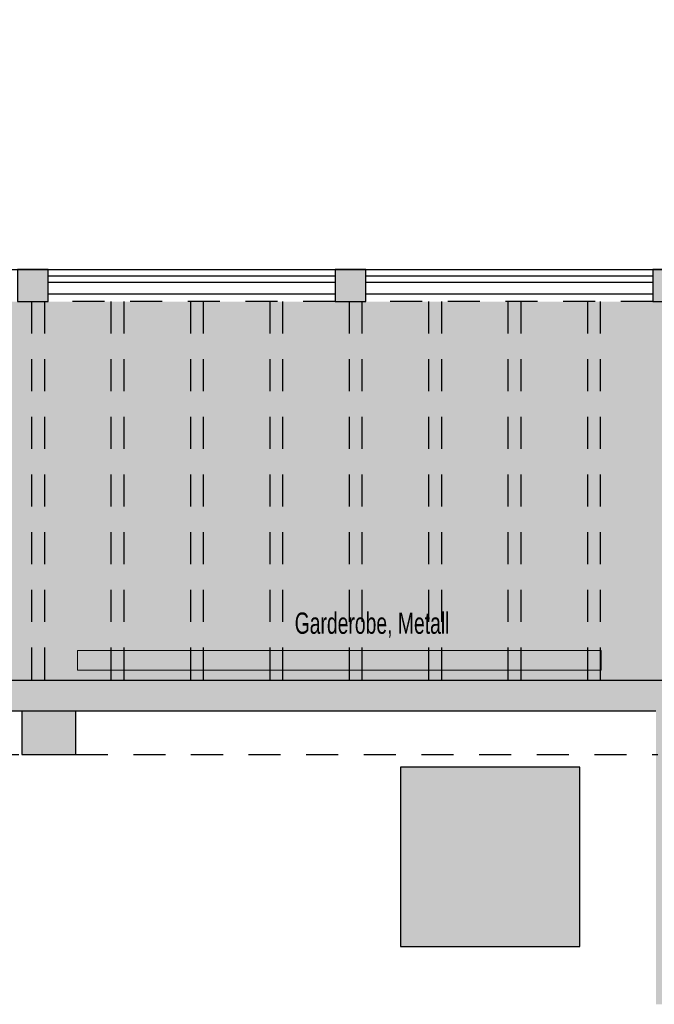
# Model space of a CAD drawing. Header units: metres. Extents: x -5 to 164, y -5 to 104.
# Tile 21 of 25: x 80 to 85, y 70 to 78. Entities that reach past the tile are written whole.
import ezdxf

# ---------------------------------------------------------------- set-up
doc = ezdxf.new("R2010")
doc.units = ezdxf.units.M
for name, pattern in [('AUSGEZOGEN', [0]), ('LINIE_2', [0.45, 0.25, -0.2]), ('LINIE_9', [0.0003, 0, -0.0003])]:
    doc.linetypes.add(name, pattern=pattern)
for name, color, linetype, lineweight in [('XR$1$003STTXT_BAUTEILBESCHRIFTUNG', 7, 'Continuous', 13), ('XR$1$003UZ013_BETON_STAHLBETON', 8, 'Continuous', 13), ('XR$1$003WN111_ALLGEMEIN', 7, 'Continuous', 13), ('XR$1$004TT111_ALLGEMEIN', 7, 'Continuous', 13), ('XR$1$005BMENT_ENTWURF', 8, 'Continuous', 13), ('XR$1$005BS111_ALLGEMEIN', 7, 'Continuous', 13), ('XR$1$005BSENT_ENTWURF', 7, 'Continuous', 13), ('XR$2$STANDARD', 7, 'Continuous', 25)]:
    doc.layers.add(name, color=color, linetype=linetype, lineweight=lineweight)

msp = doc.modelspace()

# ---------------------------------------------------------------- hatches: boundary and pattern name
at = {"layer": 'XR$1$004TT111_ALLGEMEIN', "linetype": 'AUSGEZOGEN', "lineweight": 25}
for points in [[(80.1883, 75.9313), (80.1883, 75.6813), (79.9483, 75.6813), (79.9483, 75.9313)], [(82.6683, 75.9313), (82.6683, 75.6813), (82.4283, 75.6813), (82.4283, 75.9313)], [(86.5683, 72.6163), (86.5683, 72.4863), (85.1333, 72.4863), (85.1333, 70.1963), (84.9333, 70.1963), (84.9333, 72.4863), (77.6683, 72.4863), (77.6683, 72.6163), (78.7308, 72.6163), (78.7308, 72.7263), (86.5158, 72.7263), (86.5158, 72.6163)]]:
    msp.add_hatch(color=0, dxfattribs=at).paths.add_polyline_path(points, flags=16)
h = msp.add_hatch(color=0, dxfattribs=at)
h.paths.add_polyline_path([(87.6283, 75.9313), (87.6283, 75.6813), (87.3883, 75.6813), (87.3883, 75.9313)], flags=16)
h.paths.add_polyline_path([(85.1483, 75.9313), (85.1483, 75.6813), (84.9083, 75.6813), (84.9083, 75.9313)], flags=16)
h = msp.add_hatch(color=0, dxfattribs=at)
h.paths.add_polyline_path([(77.9083, 72.4863), (77.9083, 72.1463), (77.7583, 72.1463), (77.7583, 72.4863)], flags=16)
h.paths.add_polyline_path([(80.4033, 72.4863), (80.4033, 72.1463), (79.9833, 72.1463), (79.9833, 72.4863)], flags=16)
at = {"layer": 'XR$2$STANDARD', "linetype": 'AUSGEZOGEN', "lineweight": 140, "true_color": 0xc4ffc4}
h = msp.add_hatch(color=254, dxfattribs=at)
h.paths.add_polyline_path([(55.2175, 77.8813), (55.2175, 75.5988), (61.4201, 75.5988), (61.4201, 74.9188), (52.4279, 74.9188), (52.4279, 77.8811), (49.9233, 77.8813), (49.9733, 72.7263), (89.9783, 72.7263), (89.9783, 75.6813), (64.4583, 75.6813), (64.4583, 76.1313), (64.7183, 76.1313), (64.7183, 77.8813)])
h.paths.add_polyline_path([(50.9009, 76.109), (50.9009, 77.109), (52.3009, 77.109), (52.3009, 76.109)], flags=16)
at = {"layer": 'XR$2$STANDARD', "linetype": 'AUSGEZOGEN', "lineweight": 25}
h = msp.add_hatch(color=7, dxfattribs=at)
h.paths.add_polyline_path([(84.3402, 72.0482), (82.9402, 72.0482), (82.9402, 70.6482), (84.3402, 70.6482)])
h.paths.add_polyline_path([(84.2802, 70.7082), (83.0002, 70.7082), (83.0002, 71.9882), (84.2802, 71.9882)], flags=16)
h = msp.add_hatch(color=1, dxfattribs=at)
h.paths.add_polyline_path([(83.0002, 71.9882), (83.0002, 70.7082), (84.2802, 70.7082), (84.2802, 71.9882)])
h.paths.add_polyline_path([(83.8447, 70.7989), (83.4357, 70.7989), (83.4355, 71.511), (83.4367, 71.5256), (83.4377, 71.5328), (83.4404, 71.5471), (83.4422, 71.5542), (83.4453, 71.5647), (83.3673, 71.6098), (83.3989, 71.6646), (83.474, 71.6212), (83.4783, 71.6269), (83.4827, 71.6324), (83.4897, 71.6404), (83.4972, 71.6481), (83.5077, 71.6576), (83.516, 71.6643), (83.5276, 71.6725), (83.5366, 71.6781), (83.546, 71.6833), (83.5621, 71.6907), (83.5754, 71.6957), (83.5924, 71.7006), (83.6064, 71.7034), (83.6134, 71.7044), (83.6204, 71.7052), (83.6204, 71.7211), (83.6054, 71.7212), (83.5966, 71.7214), (83.5893, 71.7215), (83.5831, 71.7218), (83.5775, 71.722), (83.5724, 71.7223), (83.5677, 71.7227), (83.5633, 71.7231), (83.5593, 71.7235), (83.5555, 71.724), (83.5519, 71.7245), (83.5486, 71.725), (83.5454, 71.7256), (83.5424, 71.7262), (83.5396, 71.7268), (83.5369, 71.7274), (83.5343, 71.7281), (83.5319, 71.7288), (83.5296, 71.7295), (83.5274, 71.7302), (83.5253, 71.731), (83.5233, 71.7318), (83.5214, 71.7326), (83.5195, 71.7334), (83.5178, 71.7342), (83.5161, 71.735), (83.5145, 71.7359), (83.513, 71.7368), (83.5115, 71.7377), (83.5101, 71.7386), (83.5088, 71.7395), (83.5075, 71.7404), (83.5062, 71.7414), (83.505, 71.7424), (83.5039, 71.7434), (83.5028, 71.7444), (83.5017, 71.7454), (83.5007, 71.7465), (83.4997, 71.7475), (83.4987, 71.7486), (83.4978, 71.7497), (83.497, 71.7509), (83.4961, 71.752), (83.4953, 71.7532), (83.4945, 71.7544), (83.4938, 71.7557), (83.4931, 71.757), (83.4924, 71.7583), (83.4917, 71.7597), (83.491, 71.7611), (83.4904, 71.7626), (83.4898, 71.7642), (83.4892, 71.7658), (83.4886, 71.7675), (83.4881, 71.7692), (83.4876, 71.771), (83.4872, 71.7729), (83.4868, 71.7748), (83.4864, 71.7768), (83.486, 71.7788), (83.4857, 71.7809), (83.4855, 71.7831), (83.4853, 71.7853), (83.4851, 71.7875), (83.485, 71.7898), (83.4849, 71.7922), (83.4849, 71.7945), (83.485, 71.7969), (83.4851, 71.7994), (83.4852, 71.8018), (83.4854, 71.8042), (83.4857, 71.8067), (83.486, 71.8092), (83.4864, 71.8116), (83.4868, 71.8141), (83.4873, 71.8165), (83.4878, 71.8189), (83.4884, 71.8213), (83.489, 71.8236), (83.4897, 71.8259), (83.4904, 71.8281), (83.4912, 71.8303), (83.492, 71.8325), (83.4928, 71.8346), (83.4937, 71.8366), (83.4946, 71.8386), (83.4955, 71.8405), (83.4964, 71.8424), (83.4974, 71.8442), (83.4984, 71.8459), (83.4995, 71.8477), (83.5005, 71.8494), (83.5017, 71.851), (83.5028, 71.8527), (83.504, 71.8543), (83.5053, 71.8559), (83.5066, 71.8574), (83.5079, 71.8589), (83.5093, 71.8605), (83.5107, 71.8619), (83.5122, 71.8634), (83.5137, 71.8648), (83.5153, 71.8662), (83.5169, 71.8676), (83.5186, 71.869), (83.5203, 71.8703), (83.5221, 71.8717), (83.524, 71.873), (83.5259, 71.8742), (83.5278, 71.8755), (83.5299, 71.8767), (83.532, 71.8779), (83.5341, 71.8791), (83.5363, 71.8803), (83.5387, 71.8814), (83.541, 71.8825), (83.5435, 71.8836), (83.546, 71.8846), (83.5486, 71.8857), (83.5513, 71.8867), (83.5541, 71.8876), (83.557, 71.8885), (83.5599, 71.8894), (83.563, 71.8903), (83.5661, 71.8911), (83.5694, 71.8919), (83.5727, 71.8926), (83.5761, 71.8933), (83.5797, 71.894), (83.5833, 71.8946), (83.5871, 71.8952), (83.591, 71.8957), (83.5949, 71.8961), (83.599, 71.8965), (83.6032, 71.8969), (83.6075, 71.8972), (83.612, 71.8974), (83.6165, 71.8976), (83.6212, 71.8977), (83.6259, 71.8978), (83.6308, 71.8977), (83.6358, 71.8976), (83.6409, 71.8975), (83.646, 71.8972), (83.651, 71.8969), (83.6559, 71.8966), (83.6607, 71.8962), (83.6655, 71.8957), (83.6702, 71.8951), (83.6749, 71.8945), (83.6794, 71.8938), (83.6839, 71.8931), (83.6884, 71.8923), (83.6928, 71.8915), (83.6971, 71.8906), (83.7013, 71.8896), (83.7055, 71.8886), (83.7097, 71.8876), (83.7137, 71.8864), (83.7178, 71.8853), (83.7217, 71.8841), (83.7257, 71.8828), (83.7295, 71.8815), (83.7333, 71.8801), (83.7371, 71.8787), (83.7408, 71.8772), (83.7445, 71.8756), (83.7481, 71.8741), (83.7517, 71.8724), (83.7553, 71.8707), (83.7588, 71.869), (83.7622, 71.8672), (83.7657, 71.8654), (83.769, 71.8635), (83.7724, 71.8616), (83.7757, 71.8596), (83.779, 71.8575), (83.7822, 71.8554), (83.7854, 71.8532), (83.7886, 71.851), (83.7918, 71.8487), (83.795, 71.8463), (83.7982, 71.8438), (83.8014, 71.8413), (83.8047, 71.8386), (83.8079, 71.8359), (83.8111, 71.8331), (83.8143, 71.8302), (83.8174, 71.8272), (83.8206, 71.8241), (83.8238, 71.8209), (83.827, 71.8177), (83.8302, 71.8143), (83.8333, 71.8109), (83.8365, 71.8074), (83.8397, 71.8037), (83.8428, 71.8), (83.8459, 71.7962), (83.849, 71.7923), (83.8521, 71.7883), (83.8552, 71.7843), (83.8583, 71.7801), (83.8613, 71.7758), (83.8643, 71.7715), (83.8673, 71.767), (83.8703, 71.7625), (83.8732, 71.7579), (83.8761, 71.7532), (83.8789, 71.7484), (83.8817, 71.7437), (83.8845, 71.7388), (83.8871, 71.734), (83.8897, 71.7291), (83.8923, 71.7241), (83.8948, 71.7192), (83.8972, 71.7142), (83.8996, 71.7091), (83.9019, 71.704), (83.9041, 71.6989), (83.9063, 71.6937), (83.9084, 71.6885), (83.9105, 71.6833), (83.9125, 71.678), (83.9144, 71.6727), (83.9163, 71.6674), (83.9181, 71.6621), (83.9198, 71.6567), (83.9215, 71.6513), (83.9231, 71.6458), (83.9246, 71.6403), (83.9261, 71.6349), (83.9275, 71.6293), (83.9288, 71.6238), (83.9301, 71.6182), (83.9313, 71.6127), (83.9324, 71.6071), (83.9334, 71.6014), (83.9344, 71.5958), (83.9353, 71.5901), (83.9362, 71.5845), (83.937, 71.5788), (83.9377, 71.5731), (83.9383, 71.5673), (83.9389, 71.5616), (83.9394, 71.5557), (83.9398, 71.5498), (83.9402, 71.5439), (83.9405, 71.5379), (83.9407, 71.5318), (83.9409, 71.5257), (83.941, 71.5196), (83.941, 71.5134), (83.9409, 71.5071), (83.9408, 71.5008), (83.9406, 71.4944), (83.9403, 71.488), (83.9399, 71.4815), (83.9395, 71.475), (83.939, 71.4684), (83.9384, 71.4618), (83.9377, 71.4551), (83.9369, 71.4483), (83.9361, 71.4415), (83.9352, 71.4346), (83.9342, 71.4277), (83.9331, 71.4207), (83.9319, 71.4136), (83.9306, 71.4065), (83.9293, 71.3993), (83.9279, 71.3921), (83.9263, 71.3848), (83.9247, 71.3775), (83.923, 71.3701), (83.9212, 71.3627), (83.9194, 71.3553), (83.9174, 71.3479), (83.9154, 71.3406), (83.9133, 71.3332), (83.9112, 71.3259), (83.9089, 71.3185), (83.9066, 71.3112), (83.9042, 71.3038), (83.9017, 71.2965), (83.8992, 71.2892), (83.8965, 71.2818), (83.8938, 71.2745), (83.891, 71.2672), (83.8882, 71.2599), (83.8852, 71.2527), (83.8822, 71.2454), (83.8791, 71.2381), (83.8759, 71.2309), (83.8726, 71.2236), (83.8692, 71.2163), (83.8658, 71.209), (83.8622, 71.2016), (83.8585, 71.1942), (83.8547, 71.1868), (83.8508, 71.1793), (83.8468, 71.1717), (83.8447, 71.1679)], flags=16)
at = {"layer": 'XR$2$STANDARD', "linetype": 'LINIE_9', "lineweight": 25}
h = msp.add_hatch(color=7, dxfattribs=at)
h.paths.add_polyline_path([(83.6204, 71.7052), (83.6169, 71.7049), (83.6134, 71.7044), (83.6099, 71.7039), (83.6064, 71.7034), (83.6029, 71.7028), (83.5994, 71.7021), (83.5959, 71.7014), (83.5924, 71.7006), (83.589, 71.6997), (83.5856, 71.6988), (83.5822, 71.6978), (83.5788, 71.6968), (83.5754, 71.6957), (83.572, 71.6945), (83.5687, 71.6933), (83.5654, 71.6921), (83.5621, 71.6907), (83.5588, 71.6893), (83.5555, 71.6879), (83.5523, 71.6864), (83.5491, 71.6849), (83.546, 71.6833), (83.5428, 71.6816), (83.5397, 71.6799), (83.5366, 71.6781), (83.5336, 71.6763), (83.5306, 71.6744), (83.5276, 71.6725), (83.5246, 71.6705), (83.5217, 71.6685), (83.5188, 71.6664), (83.516, 71.6643), (83.5132, 71.6621), (83.5104, 71.6599), (83.5077, 71.6576), (83.505, 71.6553), (83.5023, 71.6529), (83.4997, 71.6505), (83.4972, 71.6481), (83.4946, 71.6456), (83.4922, 71.643), (83.4897, 71.6404), (83.4873, 71.6378), (83.485, 71.6351), (83.4827, 71.6324), (83.4805, 71.6297), (83.4783, 71.6269), (83.4761, 71.6241), (83.474, 71.6212), (83.3989, 71.6646), (83.3673, 71.6098), (83.4453, 71.5647), (83.4442, 71.5613), (83.4432, 71.5578), (83.4422, 71.5542), (83.4413, 71.5507), (83.4404, 71.5471), (83.4397, 71.5436), (83.4389, 71.54), (83.4383, 71.5364), (83.4377, 71.5328), (83.4372, 71.5292), (83.4367, 71.5256), (83.4363, 71.5219), (83.436, 71.5183), (83.4357, 71.5146), (83.4355, 71.511), (83.4353, 71.5073), (83.4353, 71.5037), (83.4353, 71.5), (83.4353, 71.4964), (83.4354, 71.4927), (83.4356, 71.4891), (83.4357, 70.7989), (83.8447, 70.7989), (83.8447, 71.1679), (83.8468, 71.1717), (83.8508, 71.1793), (83.8547, 71.1868), (83.8585, 71.1942), (83.8622, 71.2016), (83.8658, 71.209), (83.8692, 71.2163), (83.8726, 71.2236), (83.8759, 71.2309), (83.8791, 71.2381), (83.8822, 71.2454), (83.8852, 71.2527), (83.8882, 71.2599), (83.891, 71.2672), (83.8938, 71.2745), (83.8965, 71.2818), (83.8992, 71.2892), (83.9017, 71.2965), (83.9042, 71.3038), (83.9066, 71.3112), (83.9089, 71.3185), (83.9112, 71.3259), (83.9133, 71.3332), (83.9154, 71.3406), (83.9174, 71.3479), (83.9194, 71.3553), (83.9212, 71.3627), (83.923, 71.3701), (83.9247, 71.3775), (83.9263, 71.3848), (83.9279, 71.3921), (83.9293, 71.3993), (83.9306, 71.4065), (83.9319, 71.4136), (83.9331, 71.4207), (83.9342, 71.4277), (83.9352, 71.4346), (83.9361, 71.4415), (83.9369, 71.4483), (83.9377, 71.4551), (83.9384, 71.4618), (83.939, 71.4684), (83.9395, 71.475), (83.9399, 71.4815), (83.9403, 71.488), (83.9406, 71.4944), (83.9408, 71.5008), (83.9409, 71.5071), (83.941, 71.5134), (83.941, 71.5196), (83.9409, 71.5257), (83.9407, 71.5318), (83.9405, 71.5379), (83.9402, 71.5439), (83.9398, 71.5498), (83.9394, 71.5557), (83.9389, 71.5616), (83.9383, 71.5673), (83.9377, 71.5731), (83.937, 71.5788), (83.9362, 71.5845), (83.9353, 71.5901), (83.9344, 71.5958), (83.9334, 71.6014), (83.9324, 71.6071), (83.9313, 71.6127), (83.9301, 71.6182), (83.9288, 71.6238), (83.9275, 71.6293), (83.9261, 71.6349), (83.9246, 71.6403), (83.9231, 71.6458), (83.9215, 71.6513), (83.9198, 71.6567), (83.9181, 71.6621), (83.9163, 71.6674), (83.9144, 71.6727), (83.9125, 71.678), (83.9105, 71.6833), (83.9084, 71.6885), (83.9063, 71.6937), (83.9041, 71.6989), (83.9019, 71.704), (83.8996, 71.7091), (83.8972, 71.7142), (83.8948, 71.7192), (83.8923, 71.7241), (83.8897, 71.7291), (83.8871, 71.734), (83.8845, 71.7388), (83.8817, 71.7437), (83.8789, 71.7484), (83.8761, 71.7532), (83.8732, 71.7579), (83.8703, 71.7625), (83.8673, 71.767), (83.8643, 71.7715), (83.8613, 71.7758), (83.8583, 71.7801), (83.8552, 71.7843), (83.8521, 71.7883), (83.849, 71.7923), (83.8459, 71.7962), (83.8428, 71.8), (83.8397, 71.8037), (83.8365, 71.8074), (83.8333, 71.8109), (83.8302, 71.8143), (83.827, 71.8177), (83.8238, 71.8209), (83.8206, 71.8241), (83.8174, 71.8272), (83.8143, 71.8302), (83.8111, 71.8331), (83.8079, 71.8359), (83.8047, 71.8386), (83.8014, 71.8413), (83.7982, 71.8438), (83.795, 71.8463), (83.7918, 71.8487), (83.7886, 71.851), (83.7854, 71.8532), (83.7822, 71.8554), (83.779, 71.8575), (83.7757, 71.8596), (83.7724, 71.8616), (83.769, 71.8635), (83.7657, 71.8654), (83.7622, 71.8672), (83.7588, 71.869), (83.7553, 71.8707), (83.7517, 71.8724), (83.7481, 71.8741), (83.7445, 71.8756), (83.7408, 71.8772), (83.7371, 71.8787), (83.7333, 71.8801), (83.7295, 71.8815), (83.7257, 71.8828), (83.7217, 71.8841), (83.7178, 71.8853), (83.7137, 71.8864), (83.7097, 71.8876), (83.7055, 71.8886), (83.7013, 71.8896), (83.6971, 71.8906), (83.6928, 71.8915), (83.6884, 71.8923), (83.6839, 71.8931), (83.6794, 71.8938), (83.6749, 71.8945), (83.6702, 71.8951), (83.6655, 71.8957), (83.6607, 71.8962), (83.6559, 71.8966), (83.651, 71.8969), (83.646, 71.8972), (83.6409, 71.8975), (83.6358, 71.8976), (83.6308, 71.8977), (83.6259, 71.8978), (83.6212, 71.8977), (83.6165, 71.8976), (83.612, 71.8974), (83.6075, 71.8972), (83.6032, 71.8969), (83.599, 71.8965), (83.5949, 71.8961), (83.591, 71.8957), (83.5871, 71.8952), (83.5833, 71.8946), (83.5797, 71.894), (83.5761, 71.8933), (83.5727, 71.8926), (83.5694, 71.8919), (83.5661, 71.8911), (83.563, 71.8903), (83.5599, 71.8894), (83.557, 71.8885), (83.5541, 71.8876), (83.5513, 71.8867), (83.5486, 71.8857), (83.546, 71.8846), (83.5435, 71.8836), (83.541, 71.8825), (83.5387, 71.8814), (83.5363, 71.8803), (83.5341, 71.8791), (83.532, 71.8779), (83.5299, 71.8767), (83.5278, 71.8755), (83.5259, 71.8742), (83.524, 71.873), (83.5221, 71.8717), (83.5203, 71.8703), (83.5186, 71.869), (83.5169, 71.8676), (83.5153, 71.8662), (83.5137, 71.8648), (83.5122, 71.8634), (83.5107, 71.8619), (83.5093, 71.8605), (83.5079, 71.8589), (83.5066, 71.8574), (83.5053, 71.8559), (83.504, 71.8543), (83.5028, 71.8527), (83.5017, 71.851), (83.5005, 71.8494), (83.4995, 71.8477), (83.4984, 71.8459), (83.4974, 71.8442), (83.4964, 71.8424), (83.4955, 71.8405), (83.4946, 71.8386), (83.4937, 71.8366), (83.4928, 71.8346), (83.492, 71.8325), (83.4912, 71.8303), (83.4904, 71.8281), (83.4897, 71.8259), (83.489, 71.8236), (83.4884, 71.8213), (83.4878, 71.8189), (83.4873, 71.8165), (83.4868, 71.8141), (83.4864, 71.8116), (83.486, 71.8092), (83.4857, 71.8067), (83.4854, 71.8042), (83.4852, 71.8018), (83.4851, 71.7994), (83.485, 71.7969), (83.4849, 71.7945), (83.4849, 71.7922), (83.485, 71.7898), (83.4851, 71.7875), (83.4853, 71.7853), (83.4855, 71.7831), (83.4857, 71.7809), (83.486, 71.7788), (83.4864, 71.7768), (83.4868, 71.7748), (83.4872, 71.7729), (83.4876, 71.771), (83.4881, 71.7692), (83.4886, 71.7675), (83.4892, 71.7658), (83.4898, 71.7642), (83.4904, 71.7626), (83.491, 71.7611), (83.4917, 71.7597), (83.4924, 71.7583), (83.4931, 71.757), (83.4938, 71.7557), (83.4945, 71.7544), (83.4953, 71.7532), (83.4961, 71.752), (83.497, 71.7509), (83.4978, 71.7497), (83.4987, 71.7486), (83.4997, 71.7475), (83.5007, 71.7465), (83.5017, 71.7454), (83.5028, 71.7444), (83.5039, 71.7434), (83.505, 71.7424), (83.5062, 71.7414), (83.5075, 71.7404), (83.5088, 71.7395), (83.5101, 71.7386), (83.5115, 71.7377), (83.513, 71.7368), (83.5145, 71.7359), (83.5161, 71.735), (83.5178, 71.7342), (83.5195, 71.7334), (83.5214, 71.7326), (83.5233, 71.7318), (83.5253, 71.731), (83.5274, 71.7302), (83.5296, 71.7295), (83.5319, 71.7288), (83.5343, 71.7281), (83.5369, 71.7274), (83.5396, 71.7268), (83.5424, 71.7262), (83.5454, 71.7256), (83.5486, 71.725), (83.5519, 71.7245), (83.5555, 71.724), (83.5593, 71.7235), (83.5633, 71.7231), (83.5677, 71.7227), (83.5724, 71.7223), (83.5775, 71.722), (83.5831, 71.7218), (83.5893, 71.7215), (83.5966, 71.7214), (83.6054, 71.7212), (83.6204, 71.7211)])
h.paths.add_polyline_path([(83.7994, 70.9039), (83.4816, 70.9039), (83.4816, 70.928), (83.7994, 70.928)], flags=16)
h.paths.add_polyline_path([(83.7976, 71.1486), (83.7957, 71.1454), (83.7938, 71.1423), (83.7919, 71.1391), (83.79, 71.136), (83.788, 71.1328), (83.786, 71.1297), (83.784, 71.1265), (83.782, 71.1233), (83.78, 71.1202), (83.778, 71.117), (83.7759, 71.1138), (83.7738, 71.1106), (83.7717, 71.1075), (83.7696, 71.1043), (83.7675, 71.1011), (83.7654, 71.0979), (83.7632, 71.0947), (83.761, 71.0915), (83.7587, 71.0882), (83.7564, 71.0849), (83.7541, 71.0815), (83.7517, 71.0781), (83.7492, 71.0746), (83.7467, 71.071), (83.7441, 71.0674), (83.7414, 71.0637), (83.7387, 71.0599), (83.7358, 71.056), (83.7329, 71.052), (83.7298, 71.0479), (83.7267, 71.0436), (83.7234, 71.0391), (83.7199, 71.0345), (83.7162, 71.0295), (83.7122, 71.0243), (83.7078, 71.0186), (83.703, 71.0122), (83.6973, 71.0048), (83.6894, 70.9944), (83.6883, 70.9931), (83.7107, 70.9707), (83.7192, 70.9817), (83.7245, 70.9885), (83.7288, 70.9942), (83.7327, 70.9992), (83.7362, 71.0038), (83.7395, 71.0082), (83.7426, 71.0123), (83.7455, 71.0162), (83.7483, 71.0199), (83.751, 71.0236), (83.7537, 71.0271), (83.7562, 71.0305), (83.7586, 71.0338), (83.761, 71.0371), (83.7633, 71.0402), (83.7656, 71.0434), (83.7678, 71.0465), (83.7701, 71.0497), (83.7723, 71.0528), (83.7745, 71.0559), (83.7767, 71.0591), (83.7789, 71.0622), (83.781, 71.0653), (83.7832, 71.0684), (83.7853, 71.0714), (83.7874, 71.0745), (83.7894, 71.0775), (83.7915, 71.0806), (83.7935, 71.0836), (83.7955, 71.0866), (83.7975, 71.0896), (83.7994, 71.0926), (83.7994, 70.9596), (83.4816, 70.9596), (83.4816, 71.5168), (83.4819, 71.5196), (83.4822, 71.5223), (83.4826, 71.5251), (83.483, 71.5278), (83.4835, 71.5306), (83.4841, 71.5333), (83.4846, 71.5361), (83.4853, 71.5388), (83.4859, 71.5415), (83.4867, 71.5442), (83.4874, 71.5468), (83.4883, 71.5495), (83.4891, 71.5522), (83.49, 71.5548), (83.491, 71.5574), (83.492, 71.56), (83.4931, 71.5626), (83.4942, 71.5651), (83.4953, 71.5677), (83.4965, 71.5702), (83.4977, 71.5727), (83.499, 71.5752), (83.5003, 71.5777), (83.5016, 71.5801), (83.503, 71.5825), (83.5045, 71.5849), (83.506, 71.5873), (83.5075, 71.5896), (83.5091, 71.5919), (83.5107, 71.5942), (83.5123, 71.5964), (83.514, 71.5986), (83.5157, 71.6008), (83.5175, 71.603), (83.5193, 71.6051), (83.5211, 71.6072), (83.523, 71.6093), (83.5249, 71.6113), (83.5268, 71.6133), (83.5288, 71.6153), (83.5308, 71.6172), (83.5329, 71.6191), (83.5349, 71.621), (83.537, 71.6228), (83.5392, 71.6246), (83.5414, 71.6263), (83.5436, 71.628), (83.5458, 71.6297), (83.5481, 71.6313), (83.5503, 71.6329), (83.5527, 71.6345), (83.555, 71.636), (83.5574, 71.6375), (83.5598, 71.6389), (83.5622, 71.6403), (83.5646, 71.6416), (83.5671, 71.6429), (83.5696, 71.6442), (83.5721, 71.6454), (83.5746, 71.6465), (83.5772, 71.6477), (83.5797, 71.6487), (83.5823, 71.6498), (83.5849, 71.6508), (83.5876, 71.6517), (83.5902, 71.6526), (83.5929, 71.6535), (83.5955, 71.6543), (83.5982, 71.655), (83.6009, 71.6557), (83.6036, 71.6564), (83.6063, 71.657), (83.6091, 71.6576), (83.6118, 71.6581), (83.6145, 71.6586), (83.6173, 71.659), (83.6201, 71.6594), (83.6228, 71.6597), (83.6256, 71.66), (83.6284, 71.6602), (83.6312, 71.6604), (83.6339, 71.6605), (83.6367, 71.6606), (83.6395, 71.6606), (83.6423, 71.6606), (83.6451, 71.6606), (83.6479, 71.6604), (83.6507, 71.6603), (83.6534, 71.6601), (83.6562, 71.6598), (83.659, 71.6595), (83.6618, 71.6592), (83.6645, 71.6588), (83.6673, 71.6583), (83.67, 71.6578), (83.6727, 71.6573), (83.6755, 71.6567), (83.6782, 71.656), (83.6809, 71.6553), (83.6836, 71.6546), (83.6862, 71.6538), (83.6889, 71.653), (83.6915, 71.6521), (83.6942, 71.6512), (83.6968, 71.6502), (83.6994, 71.6492), (83.702, 71.6481), (83.7045, 71.647), (83.7071, 71.6459), (83.7096, 71.6447), (83.7121, 71.6435), (83.7146, 71.6422), (83.717, 71.6409), (83.7194, 71.6395), (83.7218, 71.6381), (83.7242, 71.6366), (83.7266, 71.6351), (83.7289, 71.6336), (83.7312, 71.632), (83.7335, 71.6304), (83.7357, 71.6288), (83.7379, 71.6271), (83.7401, 71.6253), (83.7423, 71.6236), (83.7444, 71.6218), (83.7465, 71.6199), (83.7486, 71.618), (83.7506, 71.6161), (83.7526, 71.6142), (83.7545, 71.6122), (83.7564, 71.6102), (83.7583, 71.6081), (83.7602, 71.606), (83.762, 71.6039), (83.7638, 71.6018), (83.7655, 71.5996), (83.7672, 71.5974), (83.7689, 71.5952), (83.7705, 71.5929), (83.7721, 71.5906), (83.7736, 71.5883), (83.7751, 71.5859), (83.7766, 71.5835), (83.778, 71.5811), (83.7794, 71.5787), (83.7807, 71.5763), (83.782, 71.5738), (83.7832, 71.5713), (83.7845, 71.5688), (83.7856, 71.5663), (83.7867, 71.5637), (83.7878, 71.5611), (83.7888, 71.5585), (83.7898, 71.5559), (83.7907, 71.5533), (83.7916, 71.5507), (83.7925, 71.548), (83.7932, 71.5453), (83.794, 71.5426), (83.7947, 71.5399), (83.7953, 71.5372), (83.796, 71.5345), (83.7965, 71.5318), (83.797, 71.529), (83.7975, 71.5263), (83.7979, 71.5235), (83.7983, 71.5208), (83.7986, 71.518), (83.7988, 71.5152), (83.7991, 71.5125), (83.7992, 71.5097), (83.7994, 71.5069), (83.7994, 71.5041), (83.7994, 71.5013), (83.7994, 71.1517)], flags=16)
h.paths.add_polyline_path([(83.6204, 71.7711), (83.6204, 71.7525), (83.6081, 71.7525), (83.6006, 71.7525), (83.5945, 71.7526), (83.589, 71.7528), (83.5841, 71.753), (83.5795, 71.7532), (83.5752, 71.7535), (83.5711, 71.7538), (83.5672, 71.7542), (83.5634, 71.7546), (83.5599, 71.755), (83.5566, 71.7555), (83.5538, 71.7559), (83.5512, 71.7564), (83.5488, 71.7568), (83.5466, 71.7573), (83.5446, 71.7578), (83.5426, 71.7583), (83.5408, 71.7589), (83.539, 71.7594), (83.5373, 71.76), (83.5357, 71.7606), (83.5344, 71.7611), (83.5331, 71.7616), (83.532, 71.7622), (83.5309, 71.7627), (83.5299, 71.7632), (83.529, 71.7637), (83.5281, 71.7643), (83.5273, 71.7648), (83.5265, 71.7653), (83.5258, 71.7659), (83.5252, 71.7664), (83.5246, 71.7669), (83.5241, 71.7674), (83.5236, 71.7679), (83.5231, 71.7684), (83.5227, 71.7688), (83.5223, 71.7693), (83.5219, 71.7698), (83.5216, 71.7704), (83.5212, 71.771), (83.5208, 71.7716), (83.5204, 71.7723), (83.5201, 71.773), (83.5197, 71.7738), (83.5193, 71.7747), (83.519, 71.7756), (83.5187, 71.7765), (83.5183, 71.7776), (83.518, 71.7786), (83.5177, 71.7798), (83.5175, 71.781), (83.5172, 71.7823), (83.517, 71.7837), (83.5168, 71.7852), (83.5166, 71.7868), (83.5165, 71.7885), (83.5164, 71.7902), (83.5163, 71.7919), (83.5163, 71.7937), (83.5163, 71.7954), (83.5164, 71.7972), (83.5165, 71.7991), (83.5166, 71.8009), (83.5168, 71.8028), (83.5171, 71.8047), (83.5173, 71.8066), (83.5177, 71.8084), (83.518, 71.8102), (83.5184, 71.812), (83.5189, 71.8137), (83.5193, 71.8154), (83.5198, 71.8171), (83.5204, 71.8188), (83.5209, 71.8204), (83.5215, 71.822), (83.5222, 71.8235), (83.5228, 71.8249), (83.5234, 71.8263), (83.5241, 71.8276), (83.5248, 71.8289), (83.5255, 71.8301), (83.5262, 71.8313), (83.5269, 71.8324), (83.5277, 71.8335), (83.5285, 71.8346), (83.5293, 71.8357), (83.5302, 71.8367), (83.5311, 71.8378), (83.532, 71.8388), (83.533, 71.8399), (83.534, 71.8409), (83.5351, 71.8419), (83.5362, 71.8429), (83.5374, 71.8438), (83.5386, 71.8448), (83.5398, 71.8458), (83.5411, 71.8467), (83.5425, 71.8477), (83.5439, 71.8486), (83.5454, 71.8495), (83.547, 71.8504), (83.5486, 71.8513), (83.5503, 71.8522), (83.5521, 71.8531), (83.5539, 71.8539), (83.5558, 71.8548), (83.5578, 71.8556), (83.5599, 71.8564), (83.562, 71.8572), (83.5642, 71.8579), (83.5666, 71.8587), (83.569, 71.8594), (83.5715, 71.8601), (83.5742, 71.8608), (83.5769, 71.8614), (83.5796, 71.862), (83.5825, 71.8626), (83.5854, 71.8632), (83.5885, 71.8637), (83.5917, 71.8641), (83.595, 71.8646), (83.5984, 71.865), (83.602, 71.8653), (83.6057, 71.8656), (83.6095, 71.8659), (83.6133, 71.8661), (83.6172, 71.8663), (83.6211, 71.8664), (83.6252, 71.8664), (83.6293, 71.8664), (83.6335, 71.8664), (83.6379, 71.8662), (83.6423, 71.866), (83.6468, 71.8658), (83.6513, 71.8655), (83.6556, 71.8651), (83.6599, 71.8647), (83.6641, 71.8643), (83.6682, 71.8638), (83.6722, 71.8632), (83.6761, 71.8626), (83.68, 71.862), (83.6838, 71.8613), (83.6876, 71.8605), (83.6913, 71.8598), (83.6949, 71.8589), (83.6985, 71.8581), (83.702, 71.8571), (83.7055, 71.8562), (83.709, 71.8552), (83.7124, 71.8541), (83.7158, 71.853), (83.7191, 71.8519), (83.7224, 71.8507), (83.7256, 71.8495), (83.7288, 71.8482), (83.7319, 71.8469), (83.735, 71.8456), (83.7381, 71.8442), (83.7411, 71.8428), (83.7441, 71.8413), (83.747, 71.8398), (83.7499, 71.8382), (83.7528, 71.8367), (83.7556, 71.835), (83.7584, 71.8334), (83.7612, 71.8317), (83.7639, 71.8299), (83.7667, 71.828), (83.7695, 71.8261), (83.7722, 71.8242), (83.775, 71.8221), (83.7777, 71.82), (83.7805, 71.8179), (83.7832, 71.8156), (83.786, 71.8133), (83.7887, 71.811), (83.7915, 71.8085), (83.7942, 71.806), (83.797, 71.8034), (83.7997, 71.8007), (83.8024, 71.798), (83.8052, 71.7951), (83.8079, 71.7922), (83.8107, 71.7892), (83.8134, 71.7861), (83.8162, 71.7829), (83.819, 71.7796), (83.8217, 71.7763), (83.8244, 71.7729), (83.8271, 71.7694), (83.8298, 71.7658), (83.8325, 71.7622), (83.8352, 71.7585), (83.8378, 71.7547), (83.8404, 71.7508), (83.8431, 71.7468), (83.8457, 71.7427), (83.8482, 71.7386), (83.8508, 71.7345), (83.8532, 71.7303), (83.8557, 71.726), (83.8581, 71.7218), (83.8604, 71.7175), (83.8627, 71.7131), (83.8649, 71.7088), (83.8671, 71.7044), (83.8692, 71.6999), (83.8713, 71.6955), (83.8733, 71.691), (83.8753, 71.6864), (83.8773, 71.6819), (83.8791, 71.6773), (83.881, 71.6727), (83.8827, 71.668), (83.8844, 71.6634), (83.8861, 71.6587), (83.8877, 71.6539), (83.8893, 71.6492), (83.8908, 71.6444), (83.8922, 71.6396), (83.8936, 71.6348), (83.8949, 71.6299), (83.8962, 71.6251), (83.8974, 71.6202), (83.8986, 71.6153), (83.8997, 71.6104), (83.9007, 71.6055), (83.9017, 71.6005), (83.9026, 71.5956), (83.9035, 71.5906), (83.9043, 71.5857), (83.9051, 71.5806), (83.9057, 71.5756), (83.9064, 71.5705), (83.907, 71.5654), (83.9075, 71.5602), (83.908, 71.555), (83.9084, 71.5498), (83.9087, 71.5446), (83.909, 71.5393), (83.9093, 71.534), (83.9094, 71.5286), (83.9096, 71.5232), (83.9096, 71.5177), (83.9096, 71.5122), (83.9095, 71.5067), (83.9094, 71.5011), (83.9092, 71.4954), (83.909, 71.4897), (83.9087, 71.4839), (83.9083, 71.4781), (83.9078, 71.4722), (83.9073, 71.4663), (83.9067, 71.4603), (83.9061, 71.4543), (83.9053, 71.4482), (83.9046, 71.4421), (83.9037, 71.4359), (83.9028, 71.4297), (83.9018, 71.4235), (83.9007, 71.4172), (83.8996, 71.4108), (83.8983, 71.4044), (83.897, 71.3979), (83.8957, 71.3914), (83.8942, 71.3848), (83.8927, 71.3782), (83.8911, 71.3716), (83.8895, 71.365), (83.8877, 71.3583), (83.8859, 71.3516), (83.8841, 71.3449), (83.8821, 71.3382), (83.8801, 71.3315), (83.878, 71.3248), (83.8759, 71.3182), (83.8738, 71.3116), (83.8715, 71.3051), (83.8693, 71.2986), (83.867, 71.2922), (83.8646, 71.2858), (83.8621, 71.2794), (83.8596, 71.273), (83.857, 71.2666), (83.8544, 71.2602), (83.8516, 71.2537), (83.8487, 71.247), (83.8457, 71.2402), (83.8447, 71.2381), (83.8445, 71.5157), (83.8442, 71.5193), (83.8439, 71.5229), (83.8435, 71.5264), (83.843, 71.53), (83.8425, 71.5335), (83.8419, 71.537), (83.8412, 71.5406), (83.8405, 71.5441), (83.8397, 71.5476), (83.8389, 71.5511), (83.838, 71.5545), (83.837, 71.558), (83.836, 71.5614), (83.8349, 71.5648), (83.8338, 71.5682), (83.8326, 71.5716), (83.8313, 71.575), (83.83, 71.5783), (83.8286, 71.5816), (83.8272, 71.5849), (83.8257, 71.5882), (83.8241, 71.5914), (83.8225, 71.5946), (83.8209, 71.5978), (83.8192, 71.6009), (83.8174, 71.604), (83.8156, 71.6071), (83.8137, 71.6102), (83.8118, 71.6132), (83.8098, 71.6162), (83.8077, 71.6191), (83.8056, 71.6221), (83.8035, 71.6249), (83.8013, 71.6278), (83.7991, 71.6306), (83.7968, 71.6333), (83.7945, 71.636), (83.7921, 71.6387), (83.7897, 71.6414), (83.7872, 71.644), (83.7847, 71.6465), (83.7821, 71.649), (83.7795, 71.6515), (83.7768, 71.6539), (83.7742, 71.6563), (83.7714, 71.6586), (83.7687, 71.6609), (83.7658, 71.6631), (83.763, 71.6653), (83.7601, 71.6674), (83.7572, 71.6695), (83.7542, 71.6715), (83.7512, 71.6734), (83.7482, 71.6754), (83.7451, 71.6772), (83.742, 71.679), (83.7389, 71.6808), (83.7358, 71.6825), (83.7326, 71.6841), (83.7294, 71.6857), (83.7261, 71.6873), (83.7229, 71.6887), (83.7196, 71.6902), (83.7163, 71.6915), (83.7129, 71.6928), (83.7095, 71.6941), (83.7062, 71.6953), (83.7028, 71.6964), (83.6993, 71.6974), (83.6959, 71.6984), (83.6924, 71.6994), (83.689, 71.7003), (83.6855, 71.7011), (83.682, 71.7019), (83.6785, 71.7026), (83.6749, 71.7032), (83.6714, 71.7038), (83.6679, 71.7043), (83.6643, 71.7048), (83.6643, 71.7685), (83.7211, 71.7685), (83.7211, 71.8134), (83.5679, 71.8134), (83.5679, 71.7711)], flags=16)
for color, points in [(1, [(83.6204, 71.7525), (83.6204, 71.7711), (83.5679, 71.7711), (83.5679, 71.8134), (83.7211, 71.8134), (83.7211, 71.7685), (83.6643, 71.7685), (83.6643, 71.7048), (83.6679, 71.7043), (83.6714, 71.7038), (83.6749, 71.7032), (83.6785, 71.7026), (83.682, 71.7019), (83.6855, 71.7011), (83.689, 71.7003), (83.6924, 71.6994), (83.6959, 71.6984), (83.6993, 71.6974), (83.7028, 71.6964), (83.7062, 71.6953), (83.7095, 71.6941), (83.7129, 71.6928), (83.7163, 71.6915), (83.7196, 71.6902), (83.7229, 71.6887), (83.7261, 71.6873), (83.7294, 71.6857), (83.7326, 71.6841), (83.7358, 71.6825), (83.7389, 71.6808), (83.742, 71.679), (83.7451, 71.6772), (83.7482, 71.6754), (83.7512, 71.6734), (83.7542, 71.6715), (83.7572, 71.6695), (83.7601, 71.6674), (83.763, 71.6653), (83.7658, 71.6631), (83.7687, 71.6609), (83.7714, 71.6586), (83.7742, 71.6563), (83.7768, 71.6539), (83.7795, 71.6515), (83.7821, 71.649), (83.7847, 71.6465), (83.7872, 71.644), (83.7897, 71.6414), (83.7921, 71.6387), (83.7945, 71.636), (83.7968, 71.6333), (83.7991, 71.6306), (83.8013, 71.6278), (83.8035, 71.6249), (83.8056, 71.6221), (83.8077, 71.6191), (83.8098, 71.6162), (83.8118, 71.6132), (83.8137, 71.6102), (83.8156, 71.6071), (83.8174, 71.604), (83.8192, 71.6009), (83.8209, 71.5978), (83.8225, 71.5946), (83.8241, 71.5914), (83.8257, 71.5882), (83.8272, 71.5849), (83.8286, 71.5816), (83.83, 71.5783), (83.8313, 71.575), (83.8326, 71.5716), (83.8338, 71.5682), (83.8349, 71.5648), (83.836, 71.5614), (83.837, 71.558), (83.838, 71.5545), (83.8389, 71.5511), (83.8397, 71.5476), (83.8405, 71.5441), (83.8412, 71.5406), (83.8419, 71.537), (83.8425, 71.5335), (83.843, 71.53), (83.8435, 71.5264), (83.8439, 71.5229), (83.8442, 71.5193), (83.8445, 71.5157), (83.8447, 71.5121), (83.8447, 71.2381), (83.8457, 71.2402), (83.8487, 71.247), (83.8516, 71.2537), (83.8544, 71.2602), (83.857, 71.2666), (83.8596, 71.273), (83.8621, 71.2794), (83.8646, 71.2858), (83.867, 71.2922), (83.8693, 71.2986), (83.8715, 71.3051), (83.8738, 71.3116), (83.8759, 71.3182), (83.878, 71.3248), (83.8801, 71.3315), (83.8821, 71.3382), (83.8841, 71.3449), (83.8859, 71.3516), (83.8877, 71.3583), (83.8895, 71.365), (83.8911, 71.3716), (83.8927, 71.3782), (83.8942, 71.3848), (83.8957, 71.3914), (83.897, 71.3979), (83.8983, 71.4044), (83.8996, 71.4108), (83.9007, 71.4172), (83.9018, 71.4235), (83.9028, 71.4297), (83.9037, 71.4359), (83.9046, 71.4421), (83.9053, 71.4482), (83.9061, 71.4543), (83.9067, 71.4603), (83.9073, 71.4663), (83.9078, 71.4722), (83.9083, 71.4781), (83.9087, 71.4839), (83.909, 71.4897), (83.9092, 71.4954), (83.9094, 71.5011), (83.9095, 71.5067), (83.9096, 71.5122), (83.9096, 71.5177), (83.9096, 71.5232), (83.9094, 71.5286), (83.9093, 71.534), (83.909, 71.5393), (83.9087, 71.5446), (83.9084, 71.5498), (83.908, 71.555), (83.9075, 71.5602), (83.907, 71.5654), (83.9064, 71.5705), (83.9057, 71.5756), (83.9051, 71.5806), (83.9043, 71.5857), (83.9035, 71.5906), (83.9026, 71.5956), (83.9017, 71.6005), (83.9007, 71.6055), (83.8997, 71.6104), (83.8986, 71.6153), (83.8974, 71.6202), (83.8962, 71.6251), (83.8949, 71.6299), (83.8936, 71.6348), (83.8922, 71.6396), (83.8908, 71.6444), (83.8893, 71.6492), (83.8877, 71.6539), (83.8861, 71.6587), (83.8844, 71.6634), (83.8827, 71.668), (83.881, 71.6727), (83.8791, 71.6773), (83.8773, 71.6819), (83.8753, 71.6864), (83.8733, 71.691), (83.8713, 71.6955), (83.8692, 71.6999), (83.8671, 71.7044), (83.8649, 71.7088), (83.8627, 71.7131), (83.8604, 71.7175), (83.8581, 71.7218), (83.8557, 71.726), (83.8532, 71.7303), (83.8508, 71.7345), (83.8482, 71.7386), (83.8457, 71.7427), (83.8431, 71.7468), (83.8404, 71.7508), (83.8378, 71.7547), (83.8352, 71.7585), (83.8325, 71.7622), (83.8298, 71.7658), (83.8271, 71.7694), (83.8244, 71.7729), (83.8217, 71.7763), (83.819, 71.7796), (83.8162, 71.7829), (83.8134, 71.7861), (83.8107, 71.7892), (83.8079, 71.7922), (83.8052, 71.7951), (83.8024, 71.798), (83.7997, 71.8007), (83.797, 71.8034), (83.7942, 71.806), (83.7915, 71.8085), (83.7887, 71.811), (83.786, 71.8133), (83.7832, 71.8156), (83.7805, 71.8179), (83.7777, 71.82), (83.775, 71.8221), (83.7722, 71.8242), (83.7695, 71.8261), (83.7667, 71.828), (83.7639, 71.8299), (83.7612, 71.8317), (83.7584, 71.8334), (83.7556, 71.835), (83.7528, 71.8367), (83.7499, 71.8382), (83.747, 71.8398), (83.7441, 71.8413), (83.7411, 71.8428), (83.7381, 71.8442), (83.735, 71.8456), (83.7319, 71.8469), (83.7288, 71.8482), (83.7256, 71.8495), (83.7224, 71.8507), (83.7191, 71.8519), (83.7158, 71.853), (83.7124, 71.8541), (83.709, 71.8552), (83.7055, 71.8562), (83.702, 71.8571), (83.6985, 71.8581), (83.6949, 71.8589), (83.6913, 71.8598), (83.6876, 71.8605), (83.6838, 71.8613), (83.68, 71.862), (83.6761, 71.8626), (83.6722, 71.8632), (83.6682, 71.8638), (83.6641, 71.8643), (83.6599, 71.8647), (83.6556, 71.8651), (83.6513, 71.8655), (83.6468, 71.8658), (83.6423, 71.866), (83.6379, 71.8662), (83.6335, 71.8664), (83.6293, 71.8664), (83.6252, 71.8664), (83.6211, 71.8664), (83.6172, 71.8663), (83.6133, 71.8661), (83.6095, 71.8659), (83.6057, 71.8656), (83.602, 71.8653), (83.5984, 71.865), (83.595, 71.8646), (83.5917, 71.8641), (83.5885, 71.8637), (83.5854, 71.8632), (83.5825, 71.8626), (83.5796, 71.862), (83.5769, 71.8614), (83.5742, 71.8608), (83.5715, 71.8601), (83.569, 71.8594), (83.5666, 71.8587), (83.5642, 71.8579), (83.562, 71.8572), (83.5599, 71.8564), (83.5578, 71.8556), (83.5558, 71.8548), (83.5539, 71.8539), (83.5521, 71.8531), (83.5503, 71.8522), (83.5486, 71.8513), (83.547, 71.8504), (83.5454, 71.8495), (83.5439, 71.8486), (83.5425, 71.8477), (83.5411, 71.8467), (83.5398, 71.8458), (83.5386, 71.8448), (83.5374, 71.8438), (83.5362, 71.8429), (83.5351, 71.8419), (83.534, 71.8409), (83.533, 71.8399), (83.532, 71.8388), (83.5311, 71.8378), (83.5302, 71.8367), (83.5293, 71.8357), (83.5285, 71.8346), (83.5277, 71.8335), (83.5269, 71.8324), (83.5262, 71.8313), (83.5255, 71.8301), (83.5248, 71.8289), (83.5241, 71.8276), (83.5234, 71.8263), (83.5228, 71.8249), (83.5222, 71.8235), (83.5215, 71.822), (83.5209, 71.8204), (83.5204, 71.8188), (83.5198, 71.8171), (83.5193, 71.8154), (83.5189, 71.8137), (83.5184, 71.812), (83.518, 71.8102), (83.5177, 71.8084), (83.5173, 71.8066), (83.5171, 71.8047), (83.5168, 71.8028), (83.5166, 71.8009), (83.5165, 71.7991), (83.5164, 71.7972), (83.5163, 71.7954), (83.5163, 71.7937), (83.5163, 71.7919), (83.5164, 71.7902), (83.5165, 71.7885), (83.5166, 71.7868), (83.5168, 71.7852), (83.517, 71.7837), (83.5172, 71.7823), (83.5175, 71.781), (83.5177, 71.7798), (83.518, 71.7786), (83.5183, 71.7776), (83.5187, 71.7765), (83.519, 71.7756), (83.5193, 71.7747), (83.5197, 71.7738), (83.5201, 71.773), (83.5204, 71.7723), (83.5208, 71.7716), (83.5212, 71.771), (83.5216, 71.7704), (83.5219, 71.7698), (83.5223, 71.7693), (83.5227, 71.7688), (83.5231, 71.7684), (83.5236, 71.7679), (83.5241, 71.7674), (83.5246, 71.7669), (83.5252, 71.7664), (83.5258, 71.7659), (83.5265, 71.7653), (83.5273, 71.7648), (83.5281, 71.7643), (83.529, 71.7637), (83.5299, 71.7632), (83.5309, 71.7627), (83.532, 71.7622), (83.5331, 71.7616), (83.5344, 71.7611), (83.5357, 71.7606), (83.5373, 71.76), (83.539, 71.7594), (83.5408, 71.7589), (83.5426, 71.7583), (83.5446, 71.7578), (83.5466, 71.7573), (83.5488, 71.7568), (83.5512, 71.7564), (83.5538, 71.7559), (83.5566, 71.7555), (83.5599, 71.755), (83.5634, 71.7546), (83.5672, 71.7542), (83.5711, 71.7538), (83.5752, 71.7535), (83.5795, 71.7532), (83.5841, 71.753), (83.589, 71.7528), (83.5945, 71.7526), (83.6006, 71.7525), (83.6081, 71.7525)]), (7, [(83.5336, 71.0153), (83.5336, 71.5001), (83.5038, 71.5001), (83.5038, 71.0153)]), (7, [(83.5893, 71.1323), (83.5893, 71.5001), (83.5596, 71.5001), (83.5596, 71.1323)]), (1, [(83.4816, 70.9039), (83.7994, 70.9039), (83.7994, 70.928), (83.4816, 70.928)])]:
    msp.add_hatch(color=color, dxfattribs=at).paths.add_polyline_path(points)
h = msp.add_hatch(color=1, dxfattribs=at)
h.paths.add_polyline_path([(83.7994, 71.5013), (83.7994, 71.5041), (83.7994, 71.5069), (83.7992, 71.5097), (83.7991, 71.5125), (83.7988, 71.5152), (83.7986, 71.518), (83.7983, 71.5208), (83.7979, 71.5235), (83.7975, 71.5263), (83.797, 71.529), (83.7965, 71.5318), (83.796, 71.5345), (83.7953, 71.5372), (83.7947, 71.5399), (83.794, 71.5426), (83.7932, 71.5453), (83.7925, 71.548), (83.7916, 71.5507), (83.7907, 71.5533), (83.7898, 71.5559), (83.7888, 71.5585), (83.7878, 71.5611), (83.7867, 71.5637), (83.7856, 71.5663), (83.7845, 71.5688), (83.7832, 71.5713), (83.782, 71.5738), (83.7807, 71.5763), (83.7794, 71.5787), (83.778, 71.5811), (83.7766, 71.5835), (83.7751, 71.5859), (83.7736, 71.5883), (83.7721, 71.5906), (83.7705, 71.5929), (83.7689, 71.5952), (83.7672, 71.5974), (83.7655, 71.5996), (83.7638, 71.6018), (83.762, 71.6039), (83.7602, 71.606), (83.7583, 71.6081), (83.7564, 71.6102), (83.7545, 71.6122), (83.7526, 71.6142), (83.7506, 71.6161), (83.7486, 71.618), (83.7465, 71.6199), (83.7444, 71.6218), (83.7423, 71.6236), (83.7401, 71.6253), (83.7379, 71.6271), (83.7357, 71.6288), (83.7335, 71.6304), (83.7312, 71.632), (83.7289, 71.6336), (83.7266, 71.6351), (83.7242, 71.6366), (83.7218, 71.6381), (83.7194, 71.6395), (83.717, 71.6409), (83.7146, 71.6422), (83.7121, 71.6435), (83.7096, 71.6447), (83.7071, 71.6459), (83.7045, 71.647), (83.702, 71.6481), (83.6994, 71.6492), (83.6968, 71.6502), (83.6942, 71.6512), (83.6915, 71.6521), (83.6889, 71.653), (83.6862, 71.6538), (83.6836, 71.6546), (83.6809, 71.6553), (83.6782, 71.656), (83.6755, 71.6567), (83.6727, 71.6573), (83.67, 71.6578), (83.6673, 71.6583), (83.6645, 71.6588), (83.6618, 71.6592), (83.659, 71.6595), (83.6562, 71.6598), (83.6534, 71.6601), (83.6507, 71.6603), (83.6479, 71.6604), (83.6451, 71.6606), (83.6423, 71.6606), (83.6395, 71.6606), (83.6367, 71.6606), (83.6339, 71.6605), (83.6312, 71.6604), (83.6284, 71.6602), (83.6256, 71.66), (83.6228, 71.6597), (83.6201, 71.6594), (83.6173, 71.659), (83.6145, 71.6586), (83.6118, 71.6581), (83.6091, 71.6576), (83.6063, 71.657), (83.6036, 71.6564), (83.6009, 71.6557), (83.5982, 71.655), (83.5955, 71.6543), (83.5929, 71.6535), (83.5902, 71.6526), (83.5876, 71.6517), (83.5849, 71.6508), (83.5823, 71.6498), (83.5797, 71.6487), (83.5772, 71.6477), (83.5746, 71.6465), (83.5721, 71.6454), (83.5696, 71.6442), (83.5671, 71.6429), (83.5646, 71.6416), (83.5622, 71.6403), (83.5598, 71.6389), (83.5574, 71.6375), (83.555, 71.636), (83.5527, 71.6345), (83.5503, 71.6329), (83.5481, 71.6313), (83.5458, 71.6297), (83.5436, 71.628), (83.5414, 71.6263), (83.5392, 71.6246), (83.537, 71.6228), (83.5349, 71.621), (83.5329, 71.6191), (83.5308, 71.6172), (83.5288, 71.6153), (83.5268, 71.6133), (83.5249, 71.6113), (83.523, 71.6093), (83.5211, 71.6072), (83.5193, 71.6051), (83.5175, 71.603), (83.5157, 71.6008), (83.514, 71.5986), (83.5123, 71.5964), (83.5107, 71.5942), (83.5091, 71.5919), (83.5075, 71.5896), (83.506, 71.5873), (83.5045, 71.5849), (83.503, 71.5825), (83.5016, 71.5801), (83.5003, 71.5777), (83.499, 71.5752), (83.4977, 71.5727), (83.4965, 71.5702), (83.4953, 71.5677), (83.4942, 71.5651), (83.4931, 71.5626), (83.492, 71.56), (83.491, 71.5574), (83.49, 71.5548), (83.4891, 71.5522), (83.4883, 71.5495), (83.4874, 71.5468), (83.4867, 71.5442), (83.4859, 71.5415), (83.4853, 71.5388), (83.4846, 71.5361), (83.4841, 71.5333), (83.4835, 71.5306), (83.483, 71.5278), (83.4826, 71.5251), (83.4822, 71.5223), (83.4819, 71.5196), (83.4816, 71.5168), (83.4816, 70.9596), (83.7994, 70.9596), (83.7994, 71.0926), (83.7975, 71.0896), (83.7955, 71.0866), (83.7935, 71.0836), (83.7915, 71.0806), (83.7894, 71.0775), (83.7874, 71.0745), (83.7853, 71.0714), (83.7832, 71.0684), (83.781, 71.0653), (83.7789, 71.0622), (83.7767, 71.0591), (83.7745, 71.0559), (83.7723, 71.0528), (83.7701, 71.0497), (83.7678, 71.0465), (83.7656, 71.0434), (83.7633, 71.0402), (83.761, 71.0371), (83.7586, 71.0338), (83.7562, 71.0305), (83.7537, 71.0271), (83.751, 71.0236), (83.7483, 71.0199), (83.7455, 71.0162), (83.7426, 71.0123), (83.7395, 71.0082), (83.7362, 71.0038), (83.7327, 70.9992), (83.7288, 70.9942), (83.7245, 70.9885), (83.7192, 70.9817), (83.7107, 70.9707), (83.6883, 70.9931), (83.6894, 70.9944), (83.6973, 71.0048), (83.703, 71.0122), (83.7078, 71.0186), (83.7122, 71.0243), (83.7162, 71.0295), (83.7199, 71.0345), (83.7234, 71.0391), (83.7267, 71.0436), (83.7298, 71.0479), (83.7329, 71.052), (83.7358, 71.056), (83.7387, 71.0599), (83.7414, 71.0637), (83.7441, 71.0674), (83.7467, 71.071), (83.7492, 71.0746), (83.7517, 71.0781), (83.7541, 71.0815), (83.7564, 71.0849), (83.7587, 71.0882), (83.761, 71.0915), (83.7632, 71.0947), (83.7654, 71.0979), (83.7675, 71.1011), (83.7696, 71.1043), (83.7717, 71.1075), (83.7738, 71.1106), (83.7759, 71.1138), (83.778, 71.117), (83.78, 71.1202), (83.782, 71.1233), (83.784, 71.1265), (83.786, 71.1297), (83.788, 71.1328), (83.79, 71.136), (83.7919, 71.1391), (83.7938, 71.1423), (83.7957, 71.1454), (83.7976, 71.1486), (83.7994, 71.1517)])
h.paths.add_polyline_path([(83.5336, 71.0153), (83.5038, 71.0153), (83.5038, 71.5001), (83.5336, 71.5001)], flags=16)
h.paths.add_polyline_path([(83.5596, 71.5001), (83.5893, 71.5001), (83.5893, 71.1323), (83.5596, 71.1323)], flags=16)

# ---------------------------------------------------------------- linework, layer by layer
at = {"layer": 'XR$1$003STTXT_BAUTEILBESCHRIFTUNG', "color": 1, "linetype": 'AUSGEZOGEN', "lineweight": 25}
for p, q in [((67.7883, 75.9313), (89.8683, 75.9313)), ((80.1883, 75.7413), (82.4283, 75.7413)), ((82.6683, 75.7413), (84.9083, 75.7413))]:
    msp.add_line(p, q, dxfattribs=at)
at = {"layer": 'XR$1$003UZ013_BETON_STAHLBETON', "color": 0, "linetype": 'AUSGEZOGEN', "lineweight": 25}
for p, q in [((80.1883, 75.8813), (82.4283, 75.8813)), ((82.6683, 75.8813), (84.9083, 75.8813)), ((82.4283, 75.8313), (80.1883, 75.8313)), ((84.9083, 75.8313), (82.6683, 75.8313))]:
    msp.add_line(p, q, dxfattribs=at)
at = {"layer": 'XR$1$003WN111_ALLGEMEIN', "color": 2, "linetype": 'AUSGEZOGEN', "lineweight": 25}
for p, q in [((78.7308, 72.7263), (86.5158, 72.7263)), ((77.6683, 72.4863), (84.9333, 72.4863)), ((79.9833, 72.4863), (79.9833, 72.1463)), ((80.4033, 72.1463), (80.4033, 72.4863)), ((79.9833, 72.1463), (80.4033, 72.1463))]:
    msp.add_line(p, q, dxfattribs=at)
for points in [[(79.9483, 75.9313), (79.9483, 75.6813), (80.1883, 75.6813), (80.1883, 75.9313), (79.9483, 75.9313)], [(82.4283, 75.9313), (82.4283, 75.6813), (82.6683, 75.6813), (82.6683, 75.9313), (82.4283, 75.9313)], [(84.9083, 75.9313), (84.9083, 75.6813), (85.1483, 75.6813), (85.1483, 75.9313), (84.9083, 75.9313)]]:
    msp.add_lwpolyline(points, close=True, dxfattribs=at)
at = {"layer": 'XR$1$005BMENT_ENTWURF', "color": 254, "linetype": 'LINIE_2', "lineweight": 25, "true_color": 0xf0f0b4}
for p, q in [((82.4283, 75.6813), (80.1883, 75.6813)), ((84.9083, 75.6813), (82.6683, 75.6813)), ((77.9083, 72.1463), (79.9833, 72.1463)), ((80.4033, 72.1463), (84.9483, 72.1463))]:
    msp.add_line(p, q, dxfattribs=at)
at = {"layer": 'XR$1$005BS111_ALLGEMEIN', "color": 253, "linetype": 'LINIE_2', "lineweight": 25, "true_color": 0xb4b496}
for p, q in [((80.0583, 75.6813), (80.0583, 72.7263)), ((80.1583, 75.6813), (80.1583, 72.7263)), ((80.6783, 75.6813), (80.6783, 72.7263)), ((80.7783, 75.6813), (80.7783, 72.7263)), ((81.2983, 75.6813), (81.2983, 72.7263)), ((81.3983, 75.6813), (81.3983, 72.7263)), ((81.9183, 75.6813), (81.9183, 72.7263)), ((82.0183, 75.6813), (82.0183, 72.7263)), ((82.5383, 75.6813), (82.5383, 72.7263)), ((82.6383, 75.6813), (82.6383, 72.7263)), ((83.1583, 75.6813), (83.1583, 72.7263)), ((83.2583, 75.6813), (83.2583, 72.7263)), ((83.7783, 75.6813), (83.7783, 72.7263)), ((83.8783, 75.6813), (83.8783, 72.7263)), ((84.3983, 75.6813), (84.3983, 72.7263)), ((84.4983, 75.6813), (84.4983, 72.7263))]:
    msp.add_line(p, q, dxfattribs=at)
at = {"layer": 'XR$1$005BSENT_ENTWURF', "color": 204, "linetype": 'AUSGEZOGEN', "lineweight": 13, "true_color": 0x821eb4}
msp.add_lwpolyline([(80.4181, 72.9585), (84.5049, 72.9585), (84.5049, 72.8043), (80.4181, 72.8043), (80.4181, 72.9585)], close=True, dxfattribs=at)
at = {"layer": 'XR$2$STANDARD', "color": 3, "linetype": 'AUSGEZOGEN', "lineweight": 25}
for p, q in [((84.3402, 72.0482), (82.9402, 72.0482)), ((82.9402, 72.0482), (82.9402, 70.6482)), ((84.3402, 70.6482), (84.3402, 72.0482)), ((82.9402, 70.6482), (84.3402, 70.6482))]:
    msp.add_line(p, q, dxfattribs=at)

# ---------------------------------------------------------------- texts
at = {"layer": 'XR$1$005BSENT_ENTWURF', "color": 204, "linetype": 'AUSGEZOGEN', "lineweight": 13, "true_color": 0x821eb4, "insert": (82.113, 73.0575), "char_height": 0.166, "width": 1.856342, "attachment_point": 7}
msp.add_mtext('\\W0.68;Garderobe,\\~Metall', dxfattribs=at)

doc.saveas('drawing.dxf')
